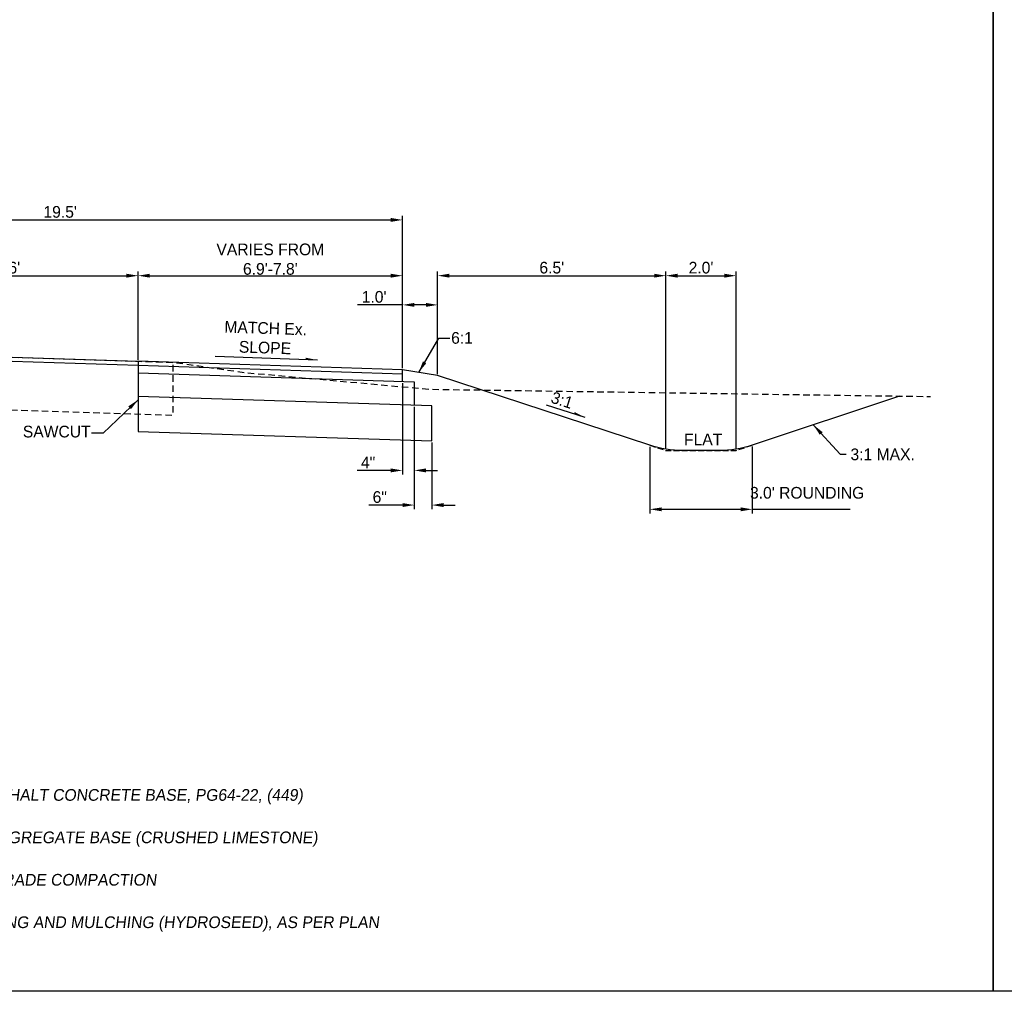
# Model space of a CAD drawing. Header units: feet. Extents: x 8 to 492, y -133 to 111.
# Tile 5 of 14: x 87 to 129, y 28 to 70. Entities that reach past the tile are written whole.
import ezdxf

# ---------------------------------------------------------------- set-up
doc = ezdxf.new("R2010")
doc.units = ezdxf.units.FT
doc.header["$MEASUREMENT"] = 0
doc.linetypes.add('B', pattern=[0.3, 0.25, -0.05])
doc.linetypes.add('OhDOT_USTN2', pattern=[0.11, 0.069, -0.041])
for name, color, linetype in [('PM_P_Crosswalk', 7, 'Continuous'), ('SC_Scratch1', 1, 'Continuous'), ('TEXT-DK', 9, 'Continuous'), ('TEXT-LT', 9, 'Continuous'), ('XS_X_Ground_Line', 180, 'OhDOT_USTN2')]:
    doc.layers.add(name, color=color, linetype=linetype)
doc.styles.add('Slanted', font='font31.shx', dxfattribs={"height": 0.1})
doc.styles.get("Standard").update_dxf_attribs({"font": 'font31.shx'})
doc.dimstyles.new('COEC', dxfattribs={"dimscale": 13.9, "dimtxt": 0.18, "dimasz": 0.18, "dimexe": 0.18, "dimexo": 0.0625, "dimgap": 0.09, "dimtad": 1, "dimzin": 0, "dimdsep": 46, "dimtxsty": 'Standard', "dimcen": 0.09, "dimclrd": 256, "dimclre": 256, "dimclrt": 256, "dimaunit": 1, "dimadec": 4, "dimazin": 0, "dimtfac": 1, "dimtofl": 0, "dimtmove": 0, "dimatfit": 3, "dimfxl": 1, "dimtolj": 1, "dimtzin": 0, "dimlwd": -1, "dimlwe": -1, "dimarcsym": 0})

# ---------------------------------------------------------------- blocks, each defined once
blk = doc.blocks.new('*D1096')
at = {"layer": 'Defpoints', "color": 0, "transparency": 16777216}
for p in [(103.503, 61.128), (74.253, 55.665), (103.503, 54.73)]:
    blk.add_point(p, dxfattribs=at)
at = {"layer": 'TEXT-DK', "transparency": 16777216}
for p, q in [((74.253, 55.727), (74.253, 61.308)), ((74.753, 61.128), (103.003, 61.128)), ((103.503, 54.792), (103.503, 61.308))]:
    blk.add_line(p, q, dxfattribs=at)
for points in [[(74.753, 61.211), (74.753, 61.044), (74.253, 61.128)], [(103.003, 61.211), (103.003, 61.044), (103.503, 61.128)]]:
    blk.add_solid(points, dxfattribs=at)
at = {"layer": 'TEXT-DK', "transparency": 16777216, "insert": (88.878, 61.468), "char_height": 0.18, "attachment_point": 5}
blk.add_mtext("\\A1;{\\H2.77778x;19.5'}", dxfattribs=at)
blk = doc.blocks.new('*D1097')
at = {"layer": 'Defpoints', "color": 0, "transparency": 16777216}
for p in [(92.207, 58.746), (74.253, 55.665), (92.207, 55.091)]:
    blk.add_point(p, dxfattribs=at)
at = {"layer": 'TEXT-DK', "transparency": 16777216}
for p, q in [((74.253, 55.727), (74.253, 58.926)), ((92.207, 55.153), (92.207, 58.926)), ((74.753, 58.746), (91.707, 58.746))]:
    blk.add_line(p, q, dxfattribs=at)
for points in [[(74.753, 58.829), (74.753, 58.662), (74.253, 58.746)], [(91.707, 58.829), (91.707, 58.662), (92.207, 58.746)]]:
    blk.add_solid(points, dxfattribs=at)
at = {"layer": 'TEXT-DK', "transparency": 16777216, "insert": (83.23, 59.086), "char_height": 0.18, "attachment_point": 5}
blk.add_mtext("\\A1;{\\H2.77778x;VARIES FROM 11.7'-12.6'}", dxfattribs=at)
blk = doc.blocks.new('*D1098')
at = {"layer": 'Defpoints', "color": 0, "transparency": 16777216}
for p in [(103.503, 58.746), (92.207, 55.091), (103.503, 54.73)]:
    blk.add_point(p, dxfattribs=at)
at = {"layer": 'TEXT-DK', "transparency": 16777216}
for p, q in [((92.207, 55.153), (92.207, 58.926)), ((103.503, 54.792), (103.503, 58.926)), ((92.707, 58.746), (103.003, 58.746))]:
    blk.add_line(p, q, dxfattribs=at)
for points in [[(92.707, 58.829), (92.707, 58.662), (92.207, 58.746)], [(103.003, 58.829), (103.003, 58.662), (103.503, 58.746)]]:
    blk.add_solid(points, dxfattribs=at)
at = {"layer": 'TEXT-DK', "transparency": 16777216, "insert": (97.855, 59.449), "char_height": 0.18, "width": 5.31735, "attachment_point": 5}
blk.add_mtext("\\A1;{\\H2.77778x;VARIES FROM 6.9'-7.8'}", dxfattribs=at)
blk = doc.blocks.new('*D1099')
at = {"layer": 'Defpoints', "color": 0, "transparency": 16777216}
for p in [(105.003, 57.498), (103.503, 54.73), (105.003, 54.48)]:
    blk.add_point(p, dxfattribs=at)
at = {"layer": 'TEXT-DK', "transparency": 16777216}
for p, q in [((103.503, 54.792), (103.503, 57.678)), ((105.003, 54.542), (105.003, 57.678)), ((103.503, 57.498), (101.573, 57.498)), ((104.503, 57.498), (104.003, 57.498))]:
    blk.add_line(p, q, dxfattribs=at)
for points in [[(104.003, 57.581), (104.003, 57.415), (103.503, 57.498)], [(104.503, 57.581), (104.503, 57.415), (105.003, 57.498)]]:
    blk.add_solid(points, dxfattribs=at)
at = {"layer": 'TEXT-DK', "transparency": 16777216, "insert": (102.288, 57.838), "char_height": 0.18, "width": 5.31735, "attachment_point": 5}
blk.add_mtext("\\A1;{\\H2.77778x;1.0'}", dxfattribs=at)
blk = doc.blocks.new('*D1100')
at = {"layer": 'Defpoints', "color": 0, "transparency": 16777216}
for p in [(114.753, 58.746), (105.003, 54.48), (114.753, 51.277)]:
    blk.add_point(p, dxfattribs=at)
at = {"layer": 'TEXT-DK', "transparency": 16777216}
for p, q in [((105.003, 54.542), (105.003, 58.926)), ((114.753, 51.34), (114.753, 58.926)), ((105.503, 58.746), (114.253, 58.746))]:
    blk.add_line(p, q, dxfattribs=at)
for points in [[(105.503, 58.829), (105.503, 58.662), (105.003, 58.746)], [(114.253, 58.829), (114.253, 58.662), (114.753, 58.746)]]:
    blk.add_solid(points, dxfattribs=at)
at = {"layer": 'TEXT-DK', "transparency": 16777216, "insert": (109.878, 59.086), "char_height": 0.18, "width": 5.31735, "attachment_point": 5}
blk.add_mtext("\\A1;{\\H2.77778x;6.5'}", dxfattribs=at)
blk = doc.blocks.new('*D1101')
at = {"layer": 'Defpoints', "color": 0, "transparency": 16777216}
for p in [(117.753, 58.746), (114.753, 51.277), (117.753, 51.277)]:
    blk.add_point(p, dxfattribs=at)
at = {"layer": 'TEXT-DK', "transparency": 16777216}
for p, q in [((114.753, 51.34), (114.753, 58.926)), ((117.753, 51.34), (117.753, 58.926)), ((115.253, 58.746), (117.253, 58.746))]:
    blk.add_line(p, q, dxfattribs=at)
for points in [[(115.253, 58.829), (115.253, 58.662), (114.753, 58.746)], [(117.253, 58.829), (117.253, 58.662), (117.753, 58.746)]]:
    blk.add_solid(points, dxfattribs=at)
at = {"layer": 'TEXT-DK', "transparency": 16777216, "insert": (116.253, 59.086), "char_height": 0.18, "width": 5.31735, "attachment_point": 5}
blk.add_mtext("\\A1;{\\H2.77778x;2.0'}", dxfattribs=at)
blk = doc.blocks.new('*D1102')
at = {"layer": 'Defpoints', "color": 0, "transparency": 16777216}
for p in [(114.068, 51.502), (118.445, 51.508), (118.445, 48.766)]:
    blk.add_point(p, dxfattribs=at)
at = {"layer": 'TEXT-DK', "transparency": 16777216}
for p, q in [((114.068, 51.439), (114.068, 48.586)), ((118.445, 51.445), (118.445, 48.586)), ((114.568, 48.766), (117.945, 48.766)), ((118.445, 48.766), (122.633, 48.766))]:
    blk.add_line(p, q, dxfattribs=at)
for points in [[(114.568, 48.849), (114.568, 48.683), (114.068, 48.766)], [(117.945, 48.849), (117.945, 48.683), (118.445, 48.766)]]:
    blk.add_solid(points, dxfattribs=at)
at = {"layer": 'TEXT-DK', "transparency": 16777216, "insert": (120.789, 49.469), "char_height": 0.18, "width": 5.31735, "attachment_point": 5}
blk.add_mtext("\\A1;{\\H2.77778x;3.0' ROUNDING}", dxfattribs=at)
blk = doc.blocks.new('*D1113')
at = {"layer": 'Defpoints', "color": 0, "transparency": 16777216}
for p in [(103.503, 54.224), (104.003, 53.206), (103.503, 50.429)]:
    blk.add_point(p, dxfattribs=at)
at = {"layer": 'TEXT-DK', "transparency": 16777216}
for p, q in [((103.503, 54.161), (103.503, 50.249)), ((104.003, 53.144), (104.003, 50.249)), ((103.003, 50.429), (101.561, 50.429)), ((104.503, 50.429), (105.003, 50.429))]:
    blk.add_line(p, q, dxfattribs=at)
for points in [[(103.003, 50.512), (103.003, 50.345), (103.503, 50.429)], [(104.503, 50.512), (104.503, 50.345), (104.003, 50.429)]]:
    blk.add_solid(points, dxfattribs=at)
at = {"layer": 'TEXT-DK', "transparency": 16777216, "insert": (102.032, 50.769), "char_height": 0.18, "width": 5.31735, "attachment_point": 5}
blk.add_mtext('\\A1;{\\H2.77778x;4"}', dxfattribs=at)
blk = doc.blocks.new('*D1114')
at = {"layer": 'Defpoints', "color": 0, "transparency": 16777216}
for p in [(104.003, 53.206), (104.753, 51.679), (104.003, 48.948)]:
    blk.add_point(p, dxfattribs=at)
at = {"layer": 'TEXT-DK', "transparency": 16777216}
for p, q in [((104.003, 53.144), (104.003, 48.768)), ((104.753, 51.616), (104.753, 48.768)), ((103.503, 48.948), (102.057, 48.948)), ((105.253, 48.948), (105.753, 48.948))]:
    blk.add_line(p, q, dxfattribs=at)
for points in [[(103.503, 49.032), (103.503, 48.865), (104.003, 48.948)], [(105.253, 49.032), (105.253, 48.865), (104.753, 48.948)]]:
    blk.add_solid(points, dxfattribs=at)
at = {"layer": 'TEXT-DK', "transparency": 16777216, "insert": (102.53, 49.288), "char_height": 0.18, "width": 5.31735, "attachment_point": 5}
blk.add_mtext('\\A1;{\\H2.77778x;6"}', dxfattribs=at)

msp = doc.modelspace()

# ---------------------------------------------------------------- linework, layer by layer
at = {"layer": 'PM_P_Crosswalk', "color": 3, "flags": 128}
msp.add_lwpolyline([(92.207, 54.903), (74.253, 55.477), (74.253, 55.665), (92.207, 55.091)], close=True, dxfattribs=at)
for points in [[(103.503, 54.23), (103.503, 54.73), (92.207, 55.091), (92.208, 52.086), (104.753, 51.685), (104.753, 53.185), (92.207, 53.586)], [(103.503, 54.542), (92.207, 54.903)], [(92.207, 54.591), (104.003, 54.214), (104.003, 53.212)]]:
    msp.add_lwpolyline(points, dxfattribs=at)
msp.add_lwpolyline([(124.73, 53.603), (118.445, 51.508, -0.080604), (117.022, 51.277), (115.473, 51.277, -0.079508), (114.068, 51.502), (105.003, 54.48), (103.503, 54.73)], format="xyb", dxfattribs=at)
at = {"layer": 'SC_Scratch1'}
for points in [[(7.778, 111.18), (128.738, 111.18), (128.738, 28.18), (7.778, 28.18)], [(128.738, 111.18), (249.698, 111.18), (249.698, 28.18), (128.738, 28.18)]]:
    msp.add_lwpolyline(points, close=True, dxfattribs=at)
at = {"layer": 'TEXT-DK', "linetype": 'B', "flags": 128}
msp.add_lwpolyline([(114.068, 51.502), (114.753, 51.277), (117.753, 51.277), (118.445, 51.508)], dxfattribs=at)
at = {"layer": 'TEXT-LT'}
for p, q in [((99.865, 55.142), (95.505, 55.293)), ((111.31, 52.687), (109.659, 53.214))]:
    msp.add_line(p, q, dxfattribs=at)
for points in [[(99.365, 55.159), (99.368, 55.242), (99.865, 55.142)], [(110.834, 52.839), (110.859, 52.919), (111.31, 52.687)]]:
    msp.add_solid(points, dxfattribs=at)
at = {"layer": 'XS_X_Ground_Line', "ltscale": 4, "flags": 128}
for points in [[(10.727, 53.416), (12.212, 53.404), (24.753, 53.306), (27.602, 53.282), (38.253, 49.521), (51.227, 55.01), (53.253, 55.354), (74.253, 55.665), (93.753, 55.041), (96.753, 54.611), (104.679, 53.894), (124.73, 53.603), (126.063, 53.585)], [(53.834, 55.362), (53.834, 53.112), (74.233, 53.414), (93.706, 52.792), (93.706, 55.043)]]:
    msp.add_lwpolyline(points, dxfattribs=at)

# ---------------------------------------------------------------- texts
at = {"layer": 'TEXT-DK', "style": 'Slanted', "oblique": 7}
for s, p in [('ITEM 302 - 8" ASPHALT CONCRETE BASE, PG64-22, (449)', (81.031, 36.317)), ('ITEM 304 - 12" AGGREGATE BASE (CRUSHED LIMESTONE)', (81.031, 34.505)), ('ITEM 204 - SUBGRADE COMPACTION', (81.031, 32.693)), ('ITEM 659 - SEEDING AND MULCHING (HYDROSEED), AS PER PLAN', (81.031, 30.88))]:
    msp.add_text(s, height=0.5, dxfattribs=at).set_placement(p)
at = {"layer": 'TEXT-DK', "char_height": 0.5, "attachment_point": 5, "style": 'Slanted'}
for s, insert, width, rotation in [('\\A1;MATCH Ex. SLOPE', (97.642, 56.088), 4.50265, 358.01), ('\\A1;3:1', (110.318, 53.427), 4.39797, 342.3221)]:
    msp.add_mtext(s, dxfattribs=dict(at, insert=insert, width=width, rotation=rotation))
for s, insert in [('\\A1;6:1', (106.045, 56.085)), ('\\A1;SAWCUT', (88.73, 52.083)), ('\\A1;FLAT', (116.346, 51.753)), ('\\A1;3:1 MAX.', (124.015, 51.111))]:
    msp.add_mtext(s, dxfattribs=dict(at, insert=insert))

# ---------------------------------------------------------------- dimensions: what is measured, and where the dimension line sits
at = {"layer": 'TEXT-DK'}
for base, p1, p2, text, picture, middle in [((103.503, 61.128), (74.253, 55.665), (103.503, 54.73), "{\\H2.77778x;19.5'}", '*D1096', (88.878, 61.468)), ((92.207, 58.746), (74.253, 55.665), (92.207, 55.091), "{\\H2.77778x;VARIES FROM 11.7'-12.6'}", '*D1097', (83.23, 59.086)), ((103.503, 58.746), (92.207, 55.091), (103.503, 54.73), "{\\H2.77778x;VARIES FROM 6.9'-7.8'}", '*D1098', (97.855, 59.449)), ((114.753, 58.746), (105.003, 54.48), (114.753, 51.277), "{\\H2.77778x;6.5'}", '*D1100', (109.878, 59.086)), ((117.753, 58.746), (114.753, 51.277), (117.753, 51.277), "{\\H2.77778x;2.0'}", '*D1101', (116.253, 59.086))]:
    dim = msp.add_linear_dim(base=base, p1=p1, p2=p2, text=text, dimstyle='COEC', override={"dimscale": 1, "dimtxt": 0.18, "dimasz": 0.5}, dxfattribs=at)
    dim.commit()
    dim.dimension.update_dxf_attribs({"geometry": picture, "text_midpoint": middle})
for base, p1, p2, text, picture, middle in [((105.003, 57.498), (103.503, 54.73), (105.003, 54.48), "{\\H2.77778x;1.0'}", '*D1099', (102.288, 57.498)), ((103.503, 50.429), (104.003, 53.206), (103.503, 54.224), '{\\H2.77778x;4"}', '*D1113', (102.032, 50.429)), ((104.003, 48.948), (104.753, 51.679), (104.003, 53.206), '{\\H2.77778x;6"}', '*D1114', (102.53, 48.948)), ((118.445, 48.766), (114.068, 51.502), (118.445, 51.508), "{\\H2.77778x;3.0' ROUNDING}", '*D1102', (120.789, 48.766))]:
    dim = msp.add_linear_dim(base=base, p1=p1, p2=p2, text=text, dimstyle='COEC', override={"dimscale": 1, "dimtxt": 0.18, "dimasz": 0.5}, dxfattribs=at)
    dim.commit()
    dim.dimension.update_dxf_attribs({"geometry": picture, "text_midpoint": middle, "dimtype": 160})

# ---------------------------------------------------------------- leaders
for points in [[(104.193, 54.615), (105.053, 56.077), (105.517, 56.077)], [(92.207, 53.447), (90.707, 52.021), (90.222, 52.023)], [(121.051, 52.376), (122.192, 51.123), (122.459, 51.123)]]:
    msp.add_leader(points, dimstyle='COEC', override={"dimscale": 1, "dimasz": 0.5}, dxfattribs=at)

doc.saveas('drawing.dxf')
